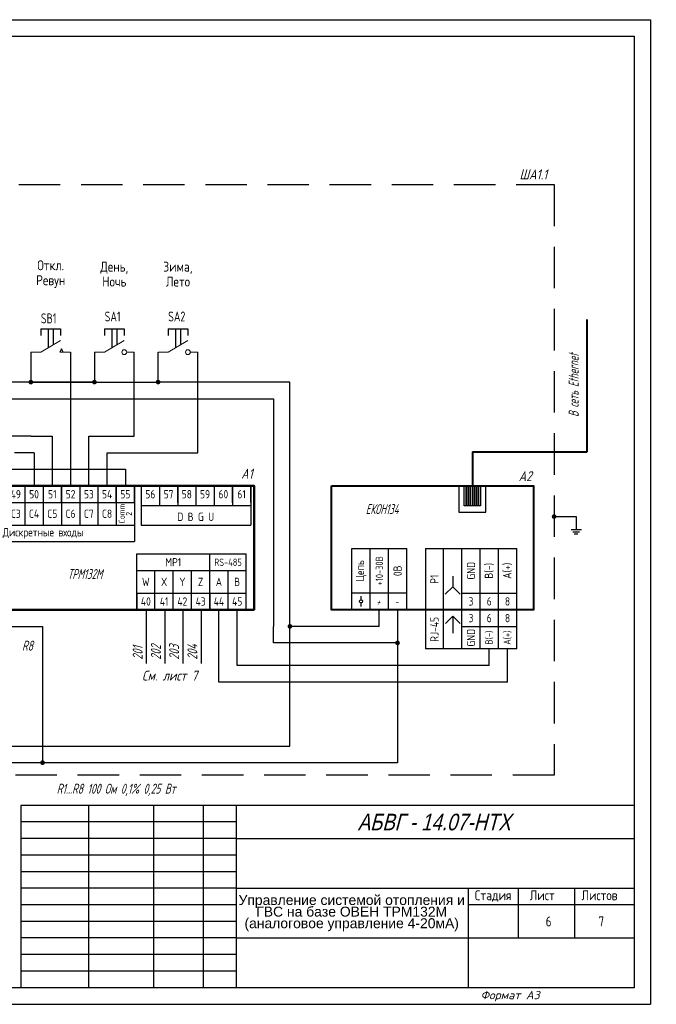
# Model space of a CAD drawing. Header units: millimetres. Extents: x 643 to 1239, y 174 to 2865.
# Tile 6 of 12: x 873 to 1065, y 496 to 793. Entities that reach past the tile are written whole.
import ezdxf
from ezdxf.enums import TextEntityAlignment as Align

# ---------------------------------------------------------------- set-up
doc = ezdxf.new("R2010")
doc.units = ezdxf.units.MM
doc.linetypes.add('CONTI', pattern=[0])
doc.linetypes.add('DASHED2', pattern=[0.375, 0.25, -0.125])
doc.layers.add('015', color=7, linetype='Continuous', lineweight=15)
doc.layers.add('Трубопровод', color=7, linetype='Continuous', lineweight=30)
for name, color, linetype in [('Размеры', 3, 'Continuous'), ('Съемка', 162, 'Continuous'), ('Текст', 7, 'Continuous'), ('Форматка', 4, 'Continuous')]:
    doc.layers.add(name, color=color, linetype=linetype)
doc.layers.add('Слой1', color=10, linetype='Continuous', lineweight=200, plot=False)
doc.styles.add('1', font='simplex.shx', dxfattribs={"width": 0.8, "oblique": 15})
doc.styles.add('35', font='romans.shx', dxfattribs={"width": 0.7, "oblique": 15, "height": 3.5})
doc.styles.add('Arial', font='arial.ttf')
doc.styles.add('GOST', font='GOST.shx', dxfattribs={"oblique": 15})
doc.styles.add('Romans8', font='romans8.shx', dxfattribs={"width": 0.8, "height": 3})
doc.styles.add('style3', font='simplex.shx', dxfattribs={"height": 3})
doc.styles.add('style4', font='romans.shx', dxfattribs={"width": 0.7, "height": 3})

msp = doc.modelspace()

# ---------------------------------------------------------------- hatches: boundary and pattern name
at = {"layer": 'Съемка', "linetype": 'CONTI', "ltscale": 0.3}
for points in [[(876.81, 684.07, 1), (875.39, 684.07, 1)], [(896.01, 684.07, 1), (894.59, 684.07, 1)], [(915.21, 684.07, 1), (913.79, 684.07, 1)], [(1033.99, 642.79, 1), (1033.99, 644.21, 1)], [(954.28, 609.68, 1), (954.28, 611.1, 1)], [(986.75, 604.68, 1), (986.75, 606.1, 1)], [(880.35, 569.27, 1), (878.93, 569.27, 1)]]:
    msp.add_hatch(color=7, dxfattribs=at).paths.add_polyline_path(points)

# ---------------------------------------------------------------- linework, layer by layer
at = {"lineweight": 40}
for p, q in [((1043.95, 663.06), (1043.95, 703)), ((1009.32, 663.06), (1009.32, 652.78)), ((1009.32, 663.06), (1043.95, 663.06))]:
    msp.add_line(p, q, dxfattribs=at)
for p, q in [((879.1, 700.11), (885.1, 700.11)), ((879.1, 700.11), (879.1, 698.11)), ((881.35, 700.11), (882.85, 700.11)), ((881.35, 700.11), (881.35, 694.4)), ((882.85, 700.11), (882.85, 695.27)), ((885.1, 700.11), (885.1, 698.11)), ((898.3, 700.11), (904.3, 700.11)), ((898.3, 700.11), (898.3, 698.11)), ((900.55, 700.11), (902.05, 700.11)), ((900.55, 700.11), (900.55, 694.4)), ((902.05, 700.11), (902.05, 695.27)), ((904.3, 700.11), (904.3, 698.11)), ((917.5, 700.11), (923.5, 700.11)), ((917.5, 700.11), (917.5, 698.11)), ((919.75, 700.11), (921.25, 700.11)), ((919.75, 700.11), (919.75, 694.4)), ((921.25, 700.11), (921.25, 695.27)), ((923.5, 700.11), (923.5, 698.11)), ((876.1, 693.11), (876.1, 684.07)), ((888.1, 693.11), (888.1, 652.78)), ((895.3, 693.11), (895.3, 684.07)), ((907.3, 667.78), (907.3, 693.11)), ((914.5, 684.07), (914.5, 693.11)), ((926.5, 662.78), (926.5, 693.11)), ((876.1, 684.07), (856.7, 684.07)), ((895.3, 684.07), (876.1, 684.07)), ((876.1, 684.07), (914.5, 684.07)), ((954.28, 684.07), (914.5, 684.07)), ((954.28, 574.27), (954.28, 684.07)), ((867.72, 679.07), (949.28, 679.07)), ((949.28, 679.07), (949.28, 615.39)), ((876.19, 667.78), (865.68, 667.78)), ((876.19, 667.78), (882.59, 667.78)), ((882.59, 667.78), (882.59, 652.78)), ((893.61, 652.78), (893.61, 667.78)), ((893.61, 667.78), (907.3, 667.78)), ((877.08, 662.78), (871.19, 662.78)), ((877.08, 662.78), (877.08, 652.78)), ((899.12, 652.78), (899.12, 662.78)), ((899.12, 662.78), (926.5, 662.78)), ((855.04, 657.78), (904.63, 657.78)), ((904.63, 657.78), (904.63, 652.78)), ((1005.27, 652.78), (1005.27, 644.83)), ((1013.37, 644.83), (1013.37, 652.78)), ((1005.27, 644.83), (1011.78, 644.83)), ((1011.78, 644.83), (1013.37, 644.83)), ((1033.99, 643.5), (1040.61, 643.5)), ((1040.61, 643.5), (1040.61, 639.57)), ((1039.09, 639.57), (1042.26, 639.57)), ((1039.68, 638.91), (1041.67, 638.91)), ((1040.08, 638.26), (1041.14, 638.26)), ((972.98, 615.39), (972.98, 633.89)), ((972.98, 633.89), (989.51, 633.89)), ((995.15, 633.89), (1022.7, 633.89)), ((995.15, 633.89), (995.15, 603.6)), ((1003.41, 625.5), (1003.41, 622.29)), ((1003.41, 622.29), (1001.17, 620.06)), ((1003.41, 622.29), (1005.64, 620.06)), ((1006.17, 620.44), (1022.7, 620.44)), ((871.88, 615.39), (877.39, 615.39)), ((910.99, 599.15), (910.99, 615.39)), ((916.5, 615.39), (916.5, 599.15)), ((922.01, 615.39), (922.01, 599.15)), ((927.52, 615.39), (927.52, 599.15)), ((932.85, 593.6), (932.85, 615.39)), ((938.36, 598.6), (938.36, 615.39)), ((949.28, 615.39), (949.28, 610.39)), ((981.24, 610.39), (981.24, 615.39)), ((986.75, 615.39), (986.75, 605.39)), ((1003.45, 613.45), (1001.22, 611.22)), ((1003.45, 613.45), (1003.45, 608.37)), ((1003.45, 613.45), (1005.68, 611.22)), ((869.64, 610.39), (879.64, 610.39)), ((879.64, 610.39), (879.64, 569.27)), ((949.28, 605.39), (949.28, 610.39)), ((981.24, 610.39), (954.28, 610.39)), ((1006.17, 610.34), (1022.7, 610.34)), ((986.75, 605.39), (949.28, 605.39)), ((986.75, 605.39), (986.75, 569.27)), ((1022.7, 603.6), (995.15, 603.6)), ((1014.43, 598.6), (1014.43, 603.6)), ((1019.94, 593.6), (1019.94, 603.6)), ((1014.43, 598.6), (938.36, 598.6)), ((1019.94, 593.6), (932.85, 593.6)), ((828.33, 574.27), (949.28, 574.27)), ((949.28, 574.27), (954.28, 574.27)), ((879.64, 569.27), (773.61, 569.27)), ((986.75, 569.27), (879.64, 569.27))]:
    msp.add_line(p, q)
at = {"ltscale": 50}
for p, q in [((885.33, 694.11), (884.83, 693.11)), ((885.83, 693.11), (885.33, 694.11))]:
    msp.add_line(p, q, dxfattribs=at)
at = {"color": 2}
for p, q in [((837.42, 652.78), (934.19, 652.78)), ((934.19, 652.78), (943.48, 652.78)), ((943.48, 652.78), (943.48, 634.5)), ((943.48, 634.5), (943.48, 615.39))]:
    msp.add_line(p, q, dxfattribs=at)
at = {"color": 7}
for p, q in [((885.34, 647.78), (885.34, 652.78)), ((885.34, 647.78), (885.34, 652.78)), ((901.87, 647.78), (901.87, 652.78)), ((901.87, 647.78), (901.87, 652.78)), ((907.38, 647.78), (907.38, 652.78)), ((920.42, 647.78), (920.42, 652.78)), ((920.42, 647.78), (920.42, 652.78)), ((936.94, 647.78), (936.94, 652.78)), ((936.94, 647.78), (936.94, 652.78)), ((942.45, 647.78), (942.45, 652.78)), ((908.05, 620.39), (908.05, 615.39)), ((930.09, 620.39), (930.09, 615.39)), ((975.74, 618.4), (975.74, 619.52)), ((975.74, 616.37), (975.74, 617.49))]:
    msp.add_line(p, q, dxfattribs=at)
at = {"color": 3, "linetype": 'DASHED2', "ltscale": 50}
msp.add_line((1033.99, 565.52), (867.45, 565.52), dxfattribs=at)
at = {"lineweight": 50}
msp.add_lwpolyline([(718.19, 652.78), (943.48, 652.78), (943.48, 615.39), (718.19, 615.39)], close=True, dxfattribs=at)
at = {"lineweight": 40}
msp.add_lwpolyline([(966.86, 652.78), (1027.79, 652.78), (1027.79, 615.39), (966.86, 615.39)], close=True, dxfattribs=at)
for points in [[(1006.86, 652.78), (1007.47, 652.78), (1007.47, 646.74), (1006.86, 646.74)], [(1007.47, 652.78), (1008.09, 652.78), (1008.09, 646.74), (1007.47, 646.74)], [(1008.09, 652.78), (1008.7, 652.78), (1008.7, 646.74), (1008.09, 646.74)], [(1008.7, 652.78), (1009.32, 652.78), (1009.32, 646.74), (1008.7, 646.74)], [(1009.32, 652.78), (1009.93, 652.78), (1009.93, 646.74), (1009.32, 646.74)], [(1009.93, 652.78), (1010.55, 652.78), (1010.55, 646.74), (1009.93, 646.74)], [(1010.55, 652.78), (1011.16, 652.78), (1011.16, 646.74), (1010.55, 646.74)], [(1011.16, 652.78), (1011.78, 652.78), (1011.78, 646.74), (1011.16, 646.74)]]:
    msp.add_lwpolyline(points, close=True)
at = {"color": 7}
msp.add_circle((975.74, 617.95), 0.452, dxfattribs=at)
at = {"layer": '015', "color": 7, "ltscale": 100}
for p, q in [((879.1, 693.11), (885.1, 696.57)), ((898.3, 693.11), (904.3, 696.57)), ((917.5, 693.11), (923.5, 696.57)), ((876.1, 693.11), (879.1, 693.11)), ((884.83, 693.11), (888.1, 693.11)), ((895.3, 693.11), (898.3, 693.11)), ((905.03, 693.11), (907.3, 693.11)), ((914.5, 693.11), (917.5, 693.11)), ((924.23, 693.11), (926.5, 693.11))]:
    msp.add_line(p, q, dxfattribs=at)
at = {"layer": '015', "color": 7, "ltscale": 0.008}
for centre, start, end in [((904.3, 693.11), 90, 270), ((904.3, 693.11), 270, 90), ((923.5, 693.11), 90, 270), ((923.5, 693.11), 270, 90)]:
    msp.add_arc(centre, 0.726, start, end, dxfattribs=at)
at = {"layer": 'Размеры', "color": 3, "linetype": 'DASHED2', "ltscale": 50}
for p, q in [((666.26, 743.75), (1033.99, 743.63)), ((1033.99, 743.63), (1033.99, 565.52))]:
    msp.add_line(p, q, dxfattribs=at)
at = {"layer": 'Размеры', "color": 7}
for p, q in [((868.82, 652.78), (874.32, 652.78)), ((874.32, 652.78), (879.83, 652.78)), ((879.83, 652.78), (885.34, 652.78)), ((885.34, 652.78), (890.85, 652.78)), ((887.72, 652.78), (892.97, 652.78)), ((890.85, 652.78), (896.36, 652.78)), ((896.36, 652.78), (901.87, 652.78)), ((901.87, 652.78), (907.38, 652.78)), ((920.42, 652.78), (925.92, 652.78)), ((925.92, 652.78), (931.43, 652.78)), ((931.43, 652.78), (936.94, 652.78)), ((936.94, 652.78), (942.45, 652.78)), ((868.82, 640.94), (874.32, 640.94)), ((868.82, 640.94), (874.32, 640.94)), ((874.32, 640.94), (879.83, 640.94)), ((874.32, 640.94), (879.83, 640.94)), ((879.83, 640.94), (885.34, 640.94)), ((879.83, 640.94), (885.34, 640.94)), ((885.34, 640.94), (890.85, 640.94)), ((885.34, 640.94), (890.85, 640.94)), ((890.85, 640.94), (896.36, 640.94)), ((890.85, 640.94), (896.36, 640.94)), ((896.36, 640.94), (901.87, 640.94)), ((896.36, 640.94), (901.87, 640.94)), ((901.87, 640.94), (907.38, 640.94)), ((901.87, 640.94), (907.38, 640.94)), ((908.05, 627.23), (913.56, 627.23)), ((908.05, 627.23), (913.56, 627.23)), ((913.56, 627.23), (919.07, 627.23)), ((913.56, 627.23), (919.07, 627.23)), ((919.07, 627.23), (924.58, 627.23)), ((919.07, 627.23), (924.58, 627.23)), ((924.58, 627.23), (930.09, 627.23)), ((924.58, 627.23), (930.09, 627.23)), ((930.09, 627.23), (935.6, 627.23)), ((930.09, 627.23), (935.6, 627.23)), ((935.6, 627.23), (941.11, 627.23)), ((935.6, 627.23), (941.11, 627.23)), ((978.49, 615.39), (972.98, 615.39)), ((984, 615.39), (978.49, 615.39)), ((989.51, 615.39), (984, 615.39))]:
    msp.add_line(p, q, dxfattribs=at)
at = {"layer": 'Размеры', "color": 2}
msp.add_line((718.19, 615.39), (943.48, 615.39), dxfattribs=at)
at = {"layer": 'Слой1', "color": 7, "linetype": 'ByBlock', "lineweight": -3, "ltscale": 0.4}
for p, q in [((661.8, 793.39), (1063.1, 793.39)), ((853.1, 496.39), (1063.1, 496.39))]:
    msp.add_line(p, q, dxfattribs=at)
at = {"layer": 'Слой1', "color": 7, "lineweight": -3}
msp.add_line((1063.1, 793.39), (1063.1, 496.39), dxfattribs=at)
msp.add_line((1063.1, 793.39), (1063.1, 496.39), dxfattribs=at)
msp.add_line((1063.1, 793.39), (1063.1, 496.39), dxfattribs=at)
at = {"layer": 'Трубопровод'}
for p, q in [((874.32, 652.78), (874.32, 640.94)), ((874.32, 652.78), (874.32, 647.78)), ((874.32, 652.78), (874.32, 647.78)), ((874.32, 651.78), (874.32, 647.78)), ((879.83, 652.78), (879.83, 640.94)), ((879.83, 652.78), (879.83, 647.78)), ((879.83, 651.78), (879.83, 647.78)), ((885.34, 652.78), (885.34, 640.94)), ((885.34, 652.78), (885.34, 647.78)), ((885.34, 652.78), (885.34, 647.78)), ((885.34, 652.78), (885.34, 640.94)), ((885.34, 652.78), (885.34, 647.78)), ((885.34, 652.78), (885.34, 647.78)), ((885.34, 652.78), (885.34, 647.78)), ((885.34, 652.78), (885.34, 647.78)), ((885.34, 651.78), (885.34, 647.78)), ((885.34, 651.78), (885.34, 647.78)), ((890.85, 652.78), (890.85, 640.94)), ((890.85, 652.78), (890.85, 647.78)), ((890.85, 652.78), (890.85, 647.78)), ((890.85, 651.78), (890.85, 647.78)), ((896.36, 652.78), (896.36, 640.94)), ((896.36, 652.78), (896.36, 647.78)), ((896.36, 652.78), (896.36, 647.78)), ((896.36, 651.78), (896.36, 647.78)), ((901.87, 652.78), (901.87, 640.94)), ((901.87, 652.78), (901.87, 647.78)), ((901.87, 652.78), (901.87, 647.78)), ((901.87, 652.78), (901.87, 640.94)), ((901.87, 652.78), (901.87, 647.78)), ((901.87, 652.78), (901.87, 647.78)), ((901.87, 652.78), (901.87, 647.78)), ((901.87, 652.78), (901.87, 647.78)), ((901.87, 651.78), (901.87, 647.78)), ((901.87, 651.78), (901.87, 647.78)), ((907.38, 652.78), (907.38, 640.94)), ((907.38, 652.78), (907.38, 640.94)), ((907.38, 652.78), (907.38, 647.78)), ((907.38, 652.78), (907.38, 647.78)), ((907.38, 652.78), (907.38, 647.78)), ((907.38, 652.78), (907.38, 647.78)), ((907.38, 652.78), (907.38, 640.94)), ((907.38, 652.78), (907.38, 647.78)), ((907.38, 652.78), (907.38, 647.78)), ((907.38, 652.78), (907.38, 647.78)), ((907.38, 651.78), (907.38, 647.78)), ((907.38, 651.78), (907.38, 647.78)), ((907.38, 651.78), (907.38, 647.78)), ((909.4, 652.78), (909.4, 640.94)), ((909.4, 652.78), (909.4, 647.78)), ((909.4, 652.78), (909.4, 647.78)), ((909.4, 651.78), (909.4, 647.78)), ((914.91, 652.78), (914.91, 646.86)), ((914.91, 652.78), (914.91, 647.78)), ((914.91, 652.78), (914.91, 647.78)), ((914.91, 651.78), (914.91, 647.78)), ((920.42, 652.78), (920.42, 646.86)), ((920.42, 652.78), (920.42, 647.78)), ((920.42, 652.78), (920.42, 647.78)), ((920.42, 652.78), (920.42, 646.86)), ((920.42, 652.78), (920.42, 647.78)), ((920.42, 652.78), (920.42, 647.78)), ((920.42, 652.78), (920.42, 647.78)), ((920.42, 652.78), (920.42, 647.78)), ((920.42, 651.78), (920.42, 647.78)), ((920.42, 651.78), (920.42, 647.78)), ((925.92, 652.78), (925.92, 646.86)), ((925.92, 652.78), (925.92, 647.78)), ((925.92, 652.78), (925.92, 647.78)), ((925.92, 651.78), (925.92, 647.78)), ((931.43, 652.78), (931.43, 646.86)), ((931.43, 652.78), (931.43, 647.78)), ((931.43, 652.78), (931.43, 647.78)), ((931.43, 651.78), (931.43, 647.78)), ((936.94, 652.78), (936.94, 646.86)), ((936.94, 652.78), (936.94, 647.78)), ((936.94, 652.78), (936.94, 647.78)), ((936.94, 652.78), (936.94, 646.86)), ((936.94, 652.78), (936.94, 647.78)), ((936.94, 652.78), (936.94, 647.78)), ((936.94, 652.78), (936.94, 647.78)), ((936.94, 652.78), (936.94, 647.78)), ((936.94, 651.78), (936.94, 647.78)), ((936.94, 651.78), (936.94, 647.78)), ((942.45, 652.78), (942.45, 640.94)), ((942.45, 652.78), (942.45, 640.94)), ((942.45, 652.78), (942.45, 647.78)), ((942.45, 652.78), (942.45, 647.78)), ((942.45, 652.78), (942.45, 647.78)), ((942.45, 652.78), (942.45, 647.78)), ((942.45, 652.78), (942.45, 640.94)), ((942.45, 652.78), (942.45, 647.78)), ((942.45, 652.78), (942.45, 647.78)), ((942.45, 652.78), (942.45, 647.78)), ((942.45, 651.78), (942.45, 647.78)), ((942.45, 651.78), (942.45, 647.78)), ((942.45, 651.78), (942.45, 647.78)), ((868.82, 647.78), (874.32, 647.78)), ((874.32, 647.78), (874.32, 642.78)), ((874.32, 647.78), (874.32, 640.94)), ((874.32, 647.78), (879.83, 647.78)), ((879.83, 647.78), (879.83, 642.78)), ((879.83, 647.78), (879.83, 640.94)), ((879.83, 647.78), (885.34, 647.78)), ((885.34, 647.78), (885.34, 642.78)), ((885.34, 647.78), (885.34, 640.94)), ((885.34, 647.78), (885.34, 642.78)), ((885.34, 647.78), (885.34, 640.94)), ((885.34, 647.78), (885.34, 640.94)), ((885.34, 647.78), (885.34, 640.94)), ((885.34, 647.78), (890.85, 647.78)), ((890.85, 647.78), (890.85, 642.78)), ((890.85, 647.78), (890.85, 640.94)), ((890.85, 647.78), (896.36, 647.78)), ((896.36, 647.78), (896.36, 642.78)), ((896.36, 647.78), (896.36, 640.94)), ((896.36, 647.78), (901.87, 647.78)), ((901.87, 647.78), (901.87, 642.78)), ((901.87, 647.78), (901.87, 640.94)), ((901.87, 647.78), (901.87, 642.78)), ((901.87, 647.78), (901.87, 640.94)), ((901.87, 647.78), (901.87, 640.94)), ((901.87, 647.78), (901.87, 640.94)), ((901.87, 647.78), (907.38, 647.78)), ((907.38, 647.78), (907.38, 642.78)), ((907.38, 647.78), (907.38, 640.94)), ((907.38, 647.78), (907.38, 642.78)), ((907.38, 647.78), (907.38, 640.94)), ((907.38, 647.78), (907.38, 642.78)), ((907.38, 647.78), (907.38, 640.94)), ((907.38, 647.78), (907.38, 640.94)), ((909.4, 646.86), (942.45, 646.86)), ((907.38, 640.94), (907.38, 635.94)), ((907.38, 640.94), (907.38, 635.94)), ((907.38, 640.94), (907.38, 635.94)), ((907.38, 639.94), (907.38, 635.94)), ((909.4, 640.94), (942.45, 640.94)), ((868.82, 635.94), (885.34, 635.94)), ((885.34, 635.94), (907.38, 635.94)), ((908.05, 627.23), (908.05, 632.23)), ((908.05, 632.23), (913.56, 632.23)), ((913.56, 632.23), (930.09, 632.23)), ((930.09, 628.23), (930.09, 632.23)), ((930.09, 627.23), (930.09, 632.23)), ((930.09, 627.23), (930.09, 632.23)), ((930.09, 627.23), (930.09, 632.23)), ((930.09, 632.23), (935.6, 632.23)), ((935.6, 632.23), (941.11, 632.23)), ((941.11, 628.23), (941.11, 632.23)), ((941.11, 627.23), (941.11, 632.23)), ((941.11, 627.23), (941.11, 632.23)), ((908.05, 620.39), (908.05, 627.23)), ((913.56, 615.39), (913.56, 627.23)), ((913.56, 620.39), (913.56, 627.23)), ((919.07, 615.39), (919.07, 627.23)), ((919.07, 620.39), (919.07, 627.23)), ((924.58, 615.39), (924.58, 627.23)), ((924.58, 620.39), (924.58, 627.23)), ((930.09, 615.39), (930.09, 627.23)), ((930.09, 620.39), (930.09, 627.23)), ((930.09, 620.39), (930.09, 627.23)), ((935.6, 615.39), (935.6, 627.23)), ((935.6, 620.39), (935.6, 627.23)), ((941.11, 615.39), (941.11, 627.23)), ((941.11, 620.39), (941.11, 627.23)), ((913.56, 620.39), (913.56, 625.39)), ((919.07, 620.39), (919.07, 625.39)), ((924.58, 620.39), (924.58, 625.39)), ((930.09, 620.39), (930.09, 625.39)), ((935.6, 620.39), (935.6, 625.39)), ((941.11, 620.39), (941.11, 625.39)), ((908.05, 615.39), (908.05, 620.39)), ((908.05, 620.39), (913.56, 620.39)), ((913.56, 616.39), (913.56, 620.39)), ((913.56, 615.39), (913.56, 620.39)), ((913.56, 615.39), (913.56, 620.39)), ((913.56, 620.39), (919.07, 620.39)), ((919.07, 616.39), (919.07, 620.39)), ((919.07, 615.39), (919.07, 620.39)), ((919.07, 615.39), (919.07, 620.39)), ((919.07, 620.39), (924.58, 620.39)), ((924.58, 616.39), (924.58, 620.39)), ((924.58, 615.39), (924.58, 620.39)), ((924.58, 615.39), (924.58, 620.39)), ((924.58, 620.39), (930.09, 620.39)), ((930.09, 616.39), (930.09, 620.39)), ((930.09, 615.39), (930.09, 620.39)), ((930.09, 615.39), (930.09, 620.39)), ((930.09, 615.39), (930.09, 620.39)), ((930.09, 620.39), (935.6, 620.39)), ((935.6, 616.39), (935.6, 620.39)), ((935.6, 615.39), (935.6, 620.39)), ((935.6, 615.39), (935.6, 620.39)), ((935.6, 620.39), (941.11, 620.39)), ((941.11, 616.39), (941.11, 620.39)), ((941.11, 615.39), (941.11, 620.39)), ((941.11, 615.39), (941.11, 620.39))]:
    msp.add_line(p, q, dxfattribs=at)
at = {"layer": 'Трубопровод', "color": 7}
for p, q in [((978.49, 615.39), (978.49, 633.89)), ((978.49, 620.39), (978.49, 633.89)), ((978.49, 620.39), (978.49, 633.89)), ((984, 615.39), (984, 633.89)), ((984, 620.39), (984, 633.89)), ((984, 620.39), (984, 633.89)), ((989.51, 615.39), (989.51, 633.89)), ((989.51, 620.39), (989.51, 633.89)), ((989.51, 620.39), (989.51, 633.89)), ((989.51, 615.39), (989.51, 633.89)), ((989.51, 620.39), (989.51, 633.89)), ((989.51, 620.39), (989.51, 633.89)), ((1000.66, 610.39), (1000.66, 633.89)), ((1000.66, 615.39), (1000.66, 633.89)), ((1000.66, 615.39), (1000.66, 633.89)), ((1006.17, 610.39), (1006.17, 633.89)), ((1006.17, 615.39), (1006.17, 633.89)), ((1006.17, 615.39), (1006.17, 633.89)), ((1011.68, 610.39), (1011.68, 633.89)), ((1011.68, 615.39), (1011.68, 633.89)), ((1011.68, 615.39), (1011.68, 633.89)), ((1011.68, 610.39), (1011.68, 633.89)), ((1011.68, 615.39), (1011.68, 633.89)), ((1011.68, 615.39), (1011.68, 633.89)), ((1011.68, 610.39), (1011.68, 633.89)), ((1011.68, 615.39), (1011.68, 633.89)), ((1011.68, 615.39), (1011.68, 633.89)), ((1017.19, 610.39), (1017.19, 633.89)), ((1017.19, 615.39), (1017.19, 633.89)), ((1017.19, 615.39), (1017.19, 633.89)), ((1017.19, 610.39), (1017.19, 633.89)), ((1017.19, 615.39), (1017.19, 633.89)), ((1017.19, 615.39), (1017.19, 633.89)), ((1017.19, 610.39), (1017.19, 633.89)), ((1017.19, 615.39), (1017.19, 633.89)), ((1017.19, 615.39), (1017.19, 633.89)), ((1022.7, 603.6), (1022.7, 633.89)), ((1022.7, 615.39), (1022.7, 633.89)), ((1022.7, 615.39), (1022.7, 633.89)), ((1022.7, 603.6), (1022.7, 633.89)), ((1022.7, 615.39), (1022.7, 633.89)), ((1022.7, 615.39), (1022.7, 633.89)), ((984, 620.39), (972.98, 620.39)), ((978.49, 616.39), (978.49, 620.39)), ((978.49, 615.39), (978.49, 620.39)), ((978.49, 615.39), (978.49, 620.39)), ((989.51, 620.39), (984, 620.39)), ((984, 616.39), (984, 620.39)), ((984, 615.39), (984, 620.39)), ((984, 615.39), (984, 620.39)), ((989.51, 616.39), (989.51, 620.39)), ((989.51, 615.39), (989.51, 620.39)), ((989.51, 615.39), (989.51, 620.39)), ((989.51, 616.39), (989.51, 620.39)), ((989.51, 615.39), (989.51, 620.39)), ((989.51, 615.39), (989.51, 620.39)), ((1006.17, 615.39), (995.15, 615.39)), ((1000.66, 611.39), (1000.66, 615.39)), ((1000.66, 610.39), (1000.66, 615.39)), ((1000.66, 603.6), (1000.66, 615.39)), ((1011.68, 615.39), (1006.17, 615.39)), ((1006.17, 611.39), (1006.17, 615.39)), ((1006.17, 610.39), (1006.17, 615.39)), ((1006.17, 603.6), (1006.17, 615.39)), ((1011.68, 611.39), (1011.68, 615.39)), ((1011.68, 610.39), (1011.68, 615.39)), ((1011.68, 610.39), (1011.68, 615.39)), ((1011.68, 611.39), (1011.68, 615.39)), ((1011.68, 610.39), (1011.68, 615.39)), ((1011.68, 610.39), (1011.68, 615.39)), ((1017.19, 615.39), (1011.68, 615.39)), ((1011.68, 611.39), (1011.68, 615.39)), ((1011.68, 610.39), (1011.68, 615.39)), ((1011.68, 603.6), (1011.68, 615.39)), ((1017.19, 611.39), (1017.19, 615.39)), ((1017.19, 610.39), (1017.19, 615.39)), ((1017.19, 610.39), (1017.19, 615.39)), ((1017.19, 611.39), (1017.19, 615.39)), ((1017.19, 610.39), (1017.19, 615.39)), ((1017.19, 610.39), (1017.19, 615.39)), ((1022.7, 615.39), (1017.19, 615.39)), ((1017.19, 611.39), (1017.19, 615.39)), ((1017.19, 610.39), (1017.19, 615.39)), ((1017.19, 603.6), (1017.19, 615.39)), ((1022.7, 611.39), (1022.7, 615.39)), ((1022.7, 603.6), (1022.7, 615.39)), ((1022.7, 603.6), (1022.7, 615.39)), ((1022.7, 611.39), (1022.7, 615.39)), ((1022.7, 603.6), (1022.7, 615.39)), ((1022.7, 603.6), (1022.7, 615.39))]:
    msp.add_line(p, q, dxfattribs=at)
at = {"layer": 'Форматка', "color": 7, "lineweight": -3}
for p, q in [((663.1, 788.39), (1058.1, 788.39)), ((1058.1, 788.39), (1058.1, 501.39)), ((1058.1, 556.39), (873.1, 556.39)), ((873.1, 556.39), (873.1, 501.39)), ((893.48, 556.39), (893.48, 501.39)), ((913.1, 556.39), (913.1, 501.39)), ((928.1, 556.39), (928.1, 501.39)), ((938.1, 556.39), (938.1, 501.39)), ((938.1, 551.39), (873.1, 551.39)), ((938.1, 546.39), (873.1, 546.39)), ((938.1, 546.39), (1058.1, 546.39)), ((938.1, 541.39), (873.1, 541.39)), ((938.1, 536.39), (873.1, 536.39)), ((938.1, 531.39), (873.1, 531.39)), ((938.1, 531.39), (1058.1, 531.39)), ((1008.1, 531.39), (1008.1, 501.39)), ((1023.1, 531.39), (1023.1, 516.39)), ((1040.1, 531.39), (1040.1, 516.39)), ((938.1, 526.39), (873.1, 526.39)), ((1058.1, 526.39), (1008.1, 526.39)), ((938.1, 521.39), (873.1, 521.39)), ((938.1, 516.39), (873.1, 516.39)), ((938.1, 516.39), (1058.1, 516.39)), ((938.1, 511.39), (873.1, 511.39)), ((938.1, 506.39), (873.1, 506.39)), ((1058.1, 501.39), (651.1, 501.39))]:
    msp.add_line(p, q, dxfattribs=at)

# ---------------------------------------------------------------- texts
at = {"color": 7, "oblique": 15}
for s, style, width, p in [('ШA1.1', 'style4', 0.8, (1027.73, 746.72)), ('A1', 'style4', 0.8, (941.32, 656.44)), ('A2', 'style4', 0.8, (1025.28, 655.7)), ('R8', 'style3', 0.669676, (875.1, 604.57)), ('См. лист 7', 'style4', 0.8, (918.01, 595.54)), ('R1...R8 100 Ом 0,1%%% 0,25 Вт', 'style3', 0.669676, (901.83, 561.42))]:
    msp.add_text(s, height=3, dxfattribs=dict(at, style=style, width=width)).set_placement(p, align=Align.MIDDLE_CENTER)
at = {"color": 7, "style": 'style4', "oblique": 15, "width": 0.700428}
for s, p in [('201', (909.84, 600.34)), ('202', (915.34, 600.34)), ('203', (920.85, 600.34)), ('204', (926.36, 600.34))]:
    msp.add_text(s, height=3, rotation=90, dxfattribs=at).set_placement(p)
at = {"lineweight": -3, "style": 'Arial', "oblique": 15, "width": 0.8}
msp.add_text('АБВГ - 14.07-НТХ', height=5, dxfattribs=at).set_placement((1020.86, 551.37), align=Align.MIDDLE_RIGHT)
at = {"color": 3, "char_height": 3, "attachment_point": 1, "style": 'style4'}
for s, width, insert in [('SB1', 11.9984, (879.14, 704.79)), ('SA1', 9.1978, (898.39, 705.35))]:
    msp.add_mtext_dynamic_manual_height_columns(s, width=width, gutter_width=15, heights=[0], dxfattribs=dict(at, insert=insert))
at = {"insert": (917.55, 705.35), "char_height": 3, "attachment_point": 1, "style": 'style4'}
msp.add_mtext_dynamic_manual_height_columns('{\\C3;SA2}', width=10.8781, gutter_width=15, heights=[0], dxfattribs=at)
at = {"insert": (972.92, 523.89), "char_height": 3, "width": 68.1641, "attachment_point": 5, "line_spacing_factor": 0.7, "style": 'Arial'}
msp.add_mtext('Управление системой отопления и ГВС на базе ОВЕН ТРМ132М (аналоговое управление 4-20мА)', dxfattribs=at)
at = {"layer": 'Текст', "lineweight": -3, "style": 'GOST', "oblique": 15, "width": 0.8}
msp.add_text('В сеть Ethernet', height=3, rotation=90, dxfattribs=at).set_placement((1039.89, 683.14), align=Align.MIDDLE_CENTER)
for s, p in [('ЕКОН134', (982.09, 645.76)), ('ТРМ132М', (892.46, 626.16))]:
    msp.add_text(s, height=3, dxfattribs=at).set_placement(p, align=Align.MIDDLE_CENTER)
at = {"layer": 'Текст', "color": 7, "style": '1', "oblique": 15, "width": 0.55}
for s, p in [('+', (980.93, 617.79)), ('-', (986.44, 617.79))]:
    msp.add_text(s, height=2.4, dxfattribs=at).set_placement(p, align=Align.MIDDLE_CENTER)
at = {"layer": 'Текст', "char_height": 3, "width": 24.7565, "attachment_point": 5, "line_spacing_factor": 0.9, "style": 'Romans8'}
for s, insert in [('\\A1;Откл.\\PРевун', (882.1, 716.64)), ('\\A1;День,\\PНочь', (901.3, 716.64)), ('\\A1;Зима,\\PЛето', (920.5, 716.64))]:
    msp.add_mtext(s, dxfattribs=dict(at, insert=insert))
at = {"layer": 'Текст', "color": 0, "attachment_point": 5, "style": 'Romans8'}
for s, insert, char_height, width, line_spacing_factor in [('\\A1;49', (871.57, 650.25), 2.5, 5.5098, 0.9), ('\\A1;50', (877.08, 650.25), 2.5, 5.5098, 0.9), ('\\A1;51', (882.59, 650.25), 2.5, 5.5098, 0.9), ('\\A1;52', (888.1, 650.25), 2.5, 5.5098, 0.9), ('\\A1;53', (893.61, 650.25), 2.5, 5.5098, 0.9), ('\\A1;54', (899.12, 650.25), 2.5, 5.5098, 0.9), ('\\A1;55', (904.63, 650.25), 2.5, 5.5098, 0.9), ('\\A1;56', (912.15, 650.25), 2.5, 5.5098, 0.9), ('\\A1;57', (917.66, 650.25), 2.5, 5.5098, 0.9), ('\\A1;58', (923.17, 650.25), 2.5, 5.5098, 0.9), ('\\A1;59', (928.68, 650.25), 2.5, 5.5098, 0.9), ('\\A1;60', (934.19, 650.25), 2.5, 5.5098, 0.9), ('\\A1;61', (939.7, 650.25), 2.5, 5.5098, 0.9), ('\\A1;C3', (871.57, 644.36), 2.5, 5.5098, 0.9), ('\\A1;C4', (877.08, 644.36), 2.5, 5.5098, 0.9), ('\\A1;C5', (882.59, 644.36), 2.5, 5.5098, 0.9), ('\\A1;C6', (888.1, 644.36), 2.5, 5.5098, 0.9), ('\\A1;C7', (893.61, 644.36), 2.5, 5.5098, 0.9), ('\\A1;C8', (899.12, 644.36), 2.5, 5.5098, 0.9), ('\\A1;D B G U', (925.87, 643.44), 2.5, 55.0978, 0.9), ('\\A1;Дискретные входы', (879.83, 638.44), 2.5, 55.0978, 0.9), ('\\A1;МР1', (919.07, 629.73), 2.5, 22.0391, 0.9), ('\\A1;RS-485', (935.6, 629.73), 2.2, 10, 0.5), ('\\A1;W', (910.81, 623.81), 2.5, 5.5098, 0.9), ('\\A1;X', (916.32, 623.81), 2.5, 5.5098, 0.9), ('\\A1;Y', (921.83, 623.81), 2.5, 5.5098, 0.9), ('\\A1;Z', (927.34, 623.81), 2.5, 5.5098, 0.9), ('\\A1;A', (932.85, 623.81), 2.5, 5.5098, 0.9), ('\\A1;B', (938.36, 623.81), 2.5, 5.5098, 0.9), ('\\A1;40', (910.81, 617.89), 2.5, 5.5098, 0.9), ('\\A1;41', (916.32, 617.89), 2.5, 5.5098, 0.9), ('\\A1;42', (921.83, 617.89), 2.5, 5.5098, 0.9), ('\\A1;43', (927.34, 617.89), 2.5, 5.5098, 0.9), ('\\A1;44', (932.85, 617.89), 2.5, 5.5098, 0.9), ('\\A1;45', (938.36, 617.89), 2.5, 5.5098, 0.9), ('\\A1;3', (1008.92, 617.92), 2.5, 5.5098, 0.9), ('\\A1;6', (1014.43, 617.92), 2.5, 5.5098, 0.9), ('\\A1;8', (1019.94, 617.92), 2.5, 5.5098, 0.9), ('\\A1;3', (1008.92, 612.87), 2.5, 5.5098, 0.9), ('\\A1;6', (1014.43, 612.87), 2.5, 5.5098, 0.9), ('\\A1;8', (1019.94, 612.87), 2.5, 5.5098, 0.9)]:
    msp.add_mtext(s, dxfattribs=dict(at, insert=insert, char_height=char_height, width=width, line_spacing_factor=line_spacing_factor))
at = {"layer": 'Текст', "color": 0, "attachment_point": 5, "rotation": 90, "style": 'Romans8'}
for s, insert, char_height, width, line_spacing_factor in [('\\A1;Comm\\P2', (904.63, 644.36), 1.8, 6.84, 0.72), ('\\A1;+10-30В', (981.27, 627.14), 2.2, 13.5009, 0.9), ('\\A1;Цепь', (975.76, 627.14), 2.5, 13.5009, 0.9), ('\\A1;GND', (1008.92, 627.17), 2.5, 13.452, 0.9), ('\\A1;B(-)', (1014.43, 627.17), 2.5, 13.452, 0.9), ('\\A1;A(+)', (1019.94, 627.17), 2.5, 13.452, 0.9), ('\\A1;0В', (986.78, 627.14), 2.5, 13.5009, 0.9), ('\\A1;P1', (997.9, 624.64), 2.5, 18.5009, 0.9), ('\\A1;RJ-45', (997.9, 609.5), 2.5, 11.7885, 0.9), ('\\A1;GND', (1008.92, 606.97), 2.5, 6.7396, 0.9), ('\\A1;B(-)', (1014.43, 607), 2.2, 6.7885, 0.9), ('\\A1;A(+)', (1019.94, 606.97), 2.2, 6.7396, 0.9)]:
    msp.add_mtext(s, dxfattribs=dict(at, insert=insert, char_height=char_height, width=width, line_spacing_factor=line_spacing_factor))
at = {"layer": 'Текст', "color": 7, "ltscale": 6.666667, "char_height": 3, "style": 'Romans8'}
for s, insert, width, attachment_point in [('Стадия', (1015.6, 530.78), 15, 2), ('\\pi3.55;Лист', (1023.1, 530.78), 15, 1), ('\\pi4.1499;Листов', (1038.1, 530.78), 20, 1)]:
    msp.add_mtext(s, dxfattribs=dict(at, insert=insert, width=width, attachment_point=attachment_point))
at = {"layer": 'Текст', "color": 7, "ltscale": 100, "char_height": 3, "width": 19.7446, "attachment_point": 5, "style": 'Romans8'}
for s, insert in [('\\A1;6', (1032.33, 521.39)), ('\\A1;7', (1048.23, 521.39))]:
    msp.add_mtext(s, dxfattribs=dict(at, insert=insert))
at = {"layer": 'Форматка', "color": 7, "lineweight": -3, "style": '35', "oblique": 15}
msp.add_text('Формат А3', height=2.5, dxfattribs=at).set_placement((1011.81, 497.92))

doc.saveas('drawing.dxf')
